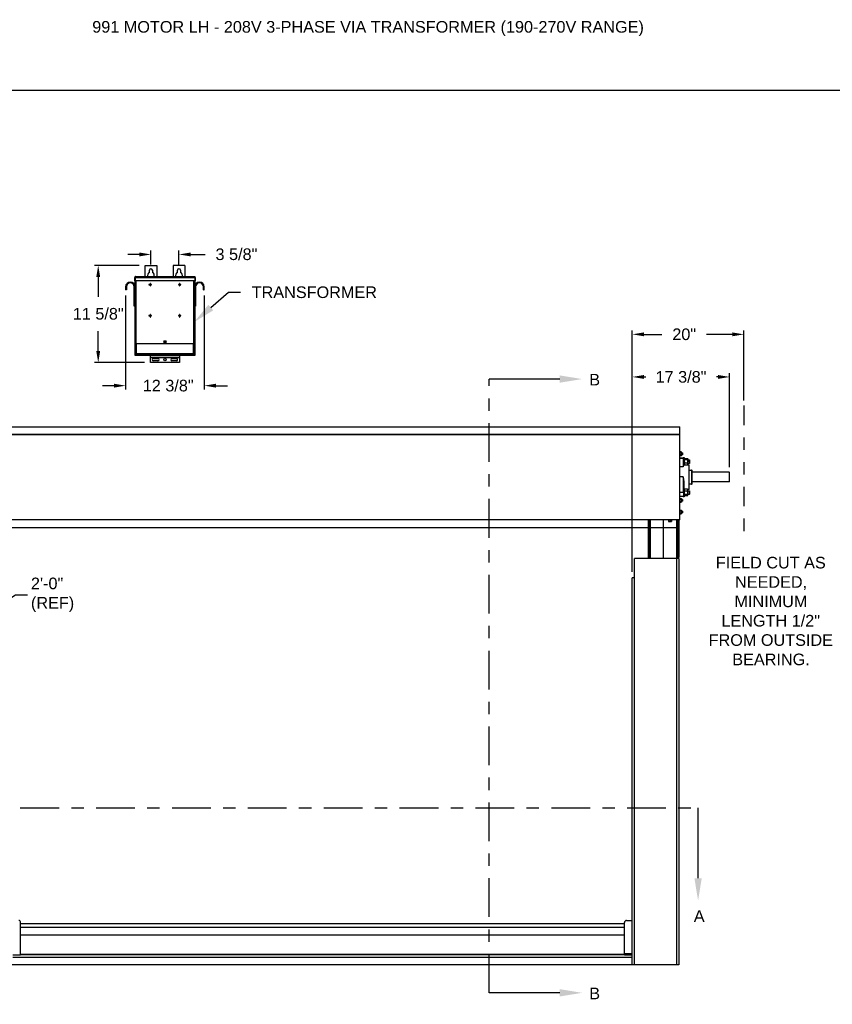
# Model space of a CAD drawing. Header units: inches. Extents: x 170 to 312, y 215 to 248.
# Tile 233 of 256: x 226.65 to 233.21, y 239.8 to 247.75. Entities that reach past the tile are written whole.
import ezdxf
from ezdxf import colors
from ezdxf.entities.mleader import LeaderData, LeaderLine
from ezdxf.math import Vec2, Vec3

# ---------------------------------------------------------------- set-up
doc = ezdxf.new("R2010")
doc.units = ezdxf.units.IN
doc.header["$LTSCALE"] = 0.25
doc.header["$MEASUREMENT"] = 0
doc.linetypes.add('CENTER', pattern=[2, 1.25, -0.25, 0.25, -0.25])
doc.linetypes.add('PHANTOM2', pattern=[1.25, 0.625, -0.125, 0.125, -0.125, 0.125, -0.125])
for name, color, linetype in [('208V 1-PHASE 60HZ VIA TRANSFORMER (190-207 RANGE)', 4, 'Continuous'), ('ANNOTATIONS', 1, 'Continuous'), ('HIDDEN', 6, 'PHANTOM2'), ('SECTION CUTS', 6, 'CENTER'), ('STANDARD MOTOR LH', 7, 'Continuous')]:
    doc.layers.add(name, color=color, linetype=linetype)
doc.styles.add('ARIAL', font='arial.ttf', dxfattribs={"height": 0.09375})
doc.styles.add('ROMANS', font='Romans', dxfattribs={"height": 0.09375})
doc.styles.get("Standard").update_dxf_attribs({"font": 'romans.shx'})
doc.dimstyles.get("Standard").update_dxf_attribs({"dimscale": 60, "dimtxt": 0.0833, "dimasz": 0.0833, "dimexe": 0.0833, "dimexo": 0.04, "dimgap": 0.09, "dimtad": 0, "dimtih": 1, "dimtoh": 1, "dimdec": 4, "dimzin": 1, "dimdsep": 46, "dimlunit": 4, "dimtxsty": 'Standard', "dimcen": 0.09, "dimclrt": 150, "dimadec": 4, "dimazin": 2, "dimtfac": 1, "dimtdec": 0, "dimtofl": 0, "dimtmove": 0, "dimatfit": 3, "dimfxl": 1, "dimtolj": 1, "dimtzin": 0, "dimlwd": -1, "dimlwe": -1, "dimarcsym": 1})
doc.dimstyles.new('STANDARD$0', dxfattribs={"dimtxt": 0.09375, "dimasz": 0.09375, "dimexe": 0.03125, "dimexo": 0.046875, "dimgap": 0.09, "dimtad": 0, "dimtih": 1, "dimtoh": 1, "dimdec": 4, "dimzin": 0, "dimdsep": 46, "dimtxsty": 'ARIAL', "dimcen": 0.09, "dimadec": 0, "dimazin": 0, "dimtfac": 1, "dimtdec": 4, "dimtofl": 0, "dimtmove": 0, "dimatfit": 1, "dimfxl": 1, "dimtolj": 1, "dimtzin": 0, "dimarcsym": 0})

# ---------------------------------------------------------------- blocks, each defined once
blk = doc.blocks.new('*D218')
at = {"layer": 'ANNOTATIONS', "color": 0, "lineweight": -2, "transparency": 16777216}
for p, q in [((231.5962, 243.2925), (231.5962, 244.8984)), ((232.3818, 244.1393), (232.3818, 244.8984)), ((231.69, 244.8671), (231.7044, 244.8671)), ((232.288, 244.8671), (232.2746, 244.8671))]:
    blk.add_line(p, q, dxfattribs=at)
at = {"layer": 'ANNOTATIONS', "color": 0, "transparency": 16777216}
for points in [[(231.69, 244.8828), (231.69, 244.8515), (231.5962, 244.8671)], [(232.288, 244.8828), (232.288, 244.8515), (232.3818, 244.8671)]]:
    blk.add_solid(points, dxfattribs=at)
at = {"layer": 'defpoints', "color": 0, "transparency": 16777216}
for p in [(231.5962, 244.8671), (232.3818, 244.0924), (231.5962, 243.2456)]:
    blk.add_point(p, dxfattribs=at)
at = {"layer": 'ANNOTATIONS', "color": 0, "transparency": 16777216, "insert": (231.9895, 244.8671), "char_height": 0.09375, "attachment_point": 5, "style": 'ARIAL'}
blk.add_mtext('\\A1;17 3/8"', dxfattribs=at)
blk = doc.blocks.new('*D219')
at = {"layer": 'ANNOTATIONS', "color": 0, "lineweight": -2, "transparency": 16777216}
for p, q in [((231.5962, 243.2925), (231.5962, 245.2425)), ((231.69, 245.2112), (231.834, 245.2112)), ((232.4028, 245.2112), (232.1962, 245.2112)), ((232.4965, 244.677), (232.4965, 245.2425))]:
    blk.add_line(p, q, dxfattribs=at)
at = {"layer": 'ANNOTATIONS', "color": 0, "transparency": 16777216}
for points in [[(231.69, 245.2269), (231.69, 245.1956), (231.5962, 245.2112)], [(232.4028, 245.2269), (232.4028, 245.1956), (232.4965, 245.2112)]]:
    blk.add_solid(points, dxfattribs=at)
at = {"layer": 'defpoints', "color": 0, "transparency": 16777216}
for p in [(231.5962, 245.2112), (232.4965, 244.6301), (231.5962, 243.2456)]:
    blk.add_point(p, dxfattribs=at)
at = {"layer": 'ANNOTATIONS', "color": 0, "transparency": 16777216, "insert": (232.0151, 245.2112), "char_height": 0.09375, "attachment_point": 5, "style": 'ARIAL'}
blk.add_mtext('\\A1;20"', dxfattribs=at)
blk = doc.blocks.new('*D205')
at = {"layer": 'ANNOTATIONS', "color": 0, "lineweight": -2, "transparency": 16777216}
for p, q in [((227.6159, 245.768), (227.253, 245.768)), ((227.2842, 245.6743), (227.2842, 245.5142)), ((227.2842, 245.0772), (227.2842, 245.2372)), ((227.6588, 244.9834), (227.253, 244.9834))]:
    blk.add_line(p, q, dxfattribs=at)
at = {"layer": 'ANNOTATIONS', "color": 0, "transparency": 16777216}
for points in [[(227.2686, 245.6743), (227.2999, 245.6743), (227.2842, 245.768)], [(227.2686, 245.0772), (227.2999, 245.0772), (227.2842, 244.9834)]]:
    blk.add_solid(points, dxfattribs=at)
at = {"layer": 'defpoints', "color": 0, "transparency": 16777216}
for p in [(227.6628, 245.768), (227.2842, 244.9834), (227.7057, 244.9834)]:
    blk.add_point(p, dxfattribs=at)
at = {"layer": 'ANNOTATIONS', "color": 0, "transparency": 16777216, "insert": (227.2842, 245.4242), "char_height": 0.09375, "attachment_point": 2, "style": 'ARIAL'}
blk.add_mtext('\\A1;11 5/8"', dxfattribs=at)
blk = doc.blocks.new('*D206')
at = {"layer": 'ANNOTATIONS', "color": 0, "lineweight": -2, "transparency": 16777216}
for p, q in [((227.6159, 245.8563), (227.5221, 245.8563)), ((227.7096, 245.7758), (227.7096, 245.8876)), ((227.9362, 245.7758), (227.9362, 245.8876)), ((228.0299, 245.8563), (228.1469, 245.8563))]:
    blk.add_line(p, q, dxfattribs=at)
at = {"layer": 'ANNOTATIONS', "color": 0, "transparency": 16777216}
for points in [[(227.6159, 245.8719), (227.6159, 245.8407), (227.7096, 245.8563)], [(228.0299, 245.8719), (228.0299, 245.8407), (227.9362, 245.8563)]]:
    blk.add_solid(points, dxfattribs=at)
at = {"layer": 'defpoints', "color": 0, "transparency": 16777216}
for p in [(227.9362, 245.8563), (227.7096, 245.729), (227.9362, 245.729)]:
    blk.add_point(p, dxfattribs=at)
at = {"layer": 'ANNOTATIONS', "color": 0, "transparency": 16777216, "insert": (228.4, 245.9048), "char_height": 0.09375, "attachment_point": 2, "style": 'ARIAL'}
blk.add_mtext('\\A1;3 5/8"', dxfattribs=at)
blk = doc.blocks.new('*D207')
at = {"layer": 'ANNOTATIONS', "color": 0, "lineweight": -2, "transparency": 16777216}
for p, q in [((227.5052, 245.524), (227.5052, 244.7654)), ((228.1406, 245.524), (228.1406, 244.7654)), ((227.4114, 244.7967), (227.3177, 244.7967)), ((228.2344, 244.7967), (228.3281, 244.7967))]:
    blk.add_line(p, q, dxfattribs=at)
at = {"layer": 'ANNOTATIONS', "color": 0, "transparency": 16777216}
for points in [[(227.4114, 244.8123), (227.4114, 244.781), (227.5052, 244.7967)], [(228.2344, 244.8123), (228.2344, 244.781), (228.1406, 244.7967)]]:
    blk.add_solid(points, dxfattribs=at)
at = {"layer": 'defpoints', "color": 0, "transparency": 16777216}
for p in [(227.5052, 245.5708), (228.1406, 245.5708), (228.1406, 244.7967)]:
    blk.add_point(p, dxfattribs=at)
at = {"layer": 'ANNOTATIONS', "color": 0, "transparency": 16777216, "insert": (227.8491, 244.7967), "char_height": 0.09375, "attachment_point": 5, "style": 'ARIAL'}
blk.add_mtext('\\A1;12 3/8"', dxfattribs=at)

msp = doc.modelspace()

# ---------------------------------------------------------------- linework, layer by layer
at = {"layer": '208V 1-PHASE 60HZ VIA TRANSFORMER (190-207 RANGE)'}
for p, q in [((227.66275, 245.76802), (227.7565, 245.76802)), ((227.66275, 245.67726), (227.66275, 245.76802)), ((227.7565, 245.76802), (227.7565, 245.67726)), ((227.98306, 245.76802), (227.88931, 245.76802)), ((227.88931, 245.76802), (227.88931, 245.67726)), ((227.98306, 245.76802), (227.98306, 245.67726)), ((227.57873, 245.67115), (227.58172, 245.67115)), ((227.57873, 245.64406), (227.57873, 245.67115)), ((227.58172, 245.67115), (227.58172, 245.64406)), ((227.58216, 245.67115), (228.06365, 245.67115)), ((227.58216, 245.67115), (227.58216, 245.64406)), ((227.58267, 245.67293), (227.58267, 245.67338)), ((227.58484, 245.67726), (228.06097, 245.67726)), ((227.69791, 245.7107), (227.69791, 245.72896)), ((227.72134, 245.72896), (227.72134, 245.7107)), ((227.92447, 245.7107), (227.92447, 245.72896)), ((227.94791, 245.72896), (227.94791, 245.7107)), ((228.06314, 245.67338), (228.06314, 245.67293)), ((228.06365, 245.67115), (228.06365, 245.64406)), ((228.06708, 245.67115), (228.06409, 245.67115)), ((228.06409, 245.67115), (228.06409, 245.64406)), ((228.06708, 245.67115), (228.06708, 245.64406)), ((227.51265, 245.59459), (227.50517, 245.59459)), ((227.50517, 245.59459), (227.50517, 245.57084)), ((227.51265, 245.59459), (227.51265, 245.57084)), ((227.5752, 245.43802), (227.5752, 245.59459)), ((227.5752, 245.59459), (227.58267, 245.59459)), ((227.58172, 245.64406), (227.57873, 245.64406)), ((228.06365, 245.64406), (227.58216, 245.64406)), ((227.58267, 245.04146), (227.58267, 245.64406)), ((227.58879, 245.64406), (227.58879, 245.13521)), ((227.70227, 245.61327), (227.69354, 245.61327)), ((227.69354, 245.61327), (227.69354, 245.61028)), ((227.69354, 245.61028), (227.70227, 245.61028)), ((227.70227, 245.622), (227.70227, 245.61327)), ((227.70526, 245.622), (227.70227, 245.622)), ((227.70227, 245.61028), (227.70227, 245.60155)), ((227.70227, 245.60155), (227.70526, 245.60155)), ((227.70526, 245.61327), (227.70526, 245.622)), ((227.71399, 245.61327), (227.70526, 245.61327)), ((227.70526, 245.60155), (227.70526, 245.61028)), ((227.70526, 245.61028), (227.71399, 245.61028)), ((227.71399, 245.61028), (227.71399, 245.61327)), ((227.94055, 245.61327), (227.93182, 245.61327)), ((227.93182, 245.61327), (227.93182, 245.61028)), ((227.93182, 245.61028), (227.94055, 245.61028)), ((227.94354, 245.622), (227.94055, 245.622)), ((227.94055, 245.622), (227.94055, 245.61327)), ((227.94055, 245.61028), (227.94055, 245.60155)), ((227.94055, 245.60155), (227.94354, 245.60155)), ((227.94354, 245.61327), (227.94354, 245.622)), ((227.95227, 245.61327), (227.94354, 245.61327)), ((227.94354, 245.61028), (227.95227, 245.61028)), ((227.94354, 245.60155), (227.94354, 245.61028)), ((227.95227, 245.61028), (227.95227, 245.61327)), ((228.05703, 245.13521), (228.05703, 245.64406)), ((228.06314, 245.64406), (228.06314, 245.04146)), ((228.07062, 245.59459), (228.06314, 245.59459)), ((228.06409, 245.64406), (228.06708, 245.64406)), ((228.07062, 245.59459), (228.07062, 245.43802)), ((228.13317, 245.59459), (228.14064, 245.59459)), ((228.13317, 245.57084), (228.13317, 245.59459)), ((228.14064, 245.57084), (228.14064, 245.59459)), ((227.51265, 245.57084), (227.50517, 245.57084)), ((228.13317, 245.57084), (228.14064, 245.57084)), ((227.58267, 245.43802), (227.5752, 245.43802)), ((228.06314, 245.43802), (228.07062, 245.43802)), ((227.70227, 245.36264), (227.69354, 245.36264)), ((227.69354, 245.36264), (227.69354, 245.35966)), ((227.69354, 245.35966), (227.70227, 245.35966)), ((227.70526, 245.37137), (227.70227, 245.37137)), ((227.70227, 245.37137), (227.70227, 245.36264)), ((227.70227, 245.35966), (227.70227, 245.35092)), ((227.70227, 245.35092), (227.70526, 245.35092)), ((227.70526, 245.36264), (227.70526, 245.37137)), ((227.71399, 245.36264), (227.70526, 245.36264)), ((227.70526, 245.35092), (227.70526, 245.35966)), ((227.70526, 245.35966), (227.71399, 245.35966)), ((227.71399, 245.35966), (227.71399, 245.36264)), ((227.94055, 245.36264), (227.93182, 245.36264)), ((227.93182, 245.36264), (227.93182, 245.35966)), ((227.93182, 245.35966), (227.94055, 245.35966)), ((227.94055, 245.37137), (227.94055, 245.36264)), ((227.94354, 245.37137), (227.94055, 245.37137)), ((227.94055, 245.35966), (227.94055, 245.35092)), ((227.94055, 245.35092), (227.94354, 245.35092)), ((227.94354, 245.36264), (227.94354, 245.37137)), ((227.95227, 245.36264), (227.94354, 245.36264)), ((227.94354, 245.35092), (227.94354, 245.35966)), ((227.94354, 245.35966), (227.95227, 245.35966)), ((227.95227, 245.35966), (227.95227, 245.36264)), ((228.06314, 245.13521), (227.58267, 245.13521)), ((227.58566, 245.13521), (227.58566, 245.04146)), ((227.58566, 245.12981), (227.58792, 245.12981)), ((227.58792, 245.13521), (227.58792, 245.05766)), ((227.59184, 245.13521), (227.59184, 245.05766)), ((227.82877, 245.1567), (227.81705, 245.1567)), ((227.81705, 245.14498), (227.82877, 245.14498)), ((228.05397, 245.05766), (228.05397, 245.13521)), ((228.05789, 245.05766), (228.05789, 245.13521)), ((228.05789, 245.12981), (228.06015, 245.12981)), ((228.06015, 245.04146), (228.06015, 245.13521)), ((227.58267, 245.05709), (227.58566, 245.05709)), ((228.06314, 245.04146), (227.58267, 245.04146)), ((227.58792, 245.05766), (228.05789, 245.05766)), ((227.58853, 245.05334), (227.58853, 245.05569)), ((227.58879, 245.04146), (227.58879, 245.05193)), ((227.58947, 245.05462), (227.58947, 245.05334)), ((227.59091, 245.05374), (227.59091, 245.05766)), ((227.59091, 245.05374), (228.05491, 245.05374)), ((227.59259, 245.05021), (227.59259, 245.04927)), ((227.59259, 245.05021), (228.05322, 245.05021)), ((227.59259, 245.04927), (228.05322, 245.04927)), ((227.61825, 245.05374), (227.61825, 245.05021)), ((227.67688, 245.05334), (227.61825, 245.05334)), ((227.65735, 245.0532), (227.65735, 245.05021)), ((227.65735, 245.0532), (227.76971, 245.0532)), ((227.67688, 245.05374), (227.67688, 245.0532)), ((227.70572, 244.98341), (227.70572, 245.04146)), ((227.71353, 245.05374), (227.71353, 245.05021)), ((227.75018, 245.0532), (227.75018, 245.05374)), ((227.89563, 245.05334), (227.75018, 245.05334)), ((227.76971, 245.05021), (227.76971, 245.0532)), ((227.8761, 245.0532), (227.8761, 245.05021)), ((227.8761, 245.0532), (227.98846, 245.0532)), ((227.89563, 245.05374), (227.89563, 245.0532)), ((227.93228, 245.05374), (227.93228, 245.05021)), ((227.94009, 245.04146), (227.94009, 244.98341)), ((227.96893, 245.0532), (227.96893, 245.05374)), ((228.02756, 245.05334), (227.96893, 245.05334)), ((227.98846, 245.05021), (227.98846, 245.0532)), ((228.02756, 245.05021), (228.02756, 245.05374)), ((228.03189, 245.05374), (228.03189, 245.05021)), ((228.03189, 245.04927), (228.03189, 245.04146)), ((228.05322, 245.05021), (228.05322, 245.04927)), ((228.05491, 245.05766), (228.05491, 245.05374)), ((228.05634, 245.05462), (228.05634, 245.05334)), ((228.05703, 245.05193), (228.05703, 245.04146)), ((228.05728, 245.05334), (228.05728, 245.05569)), ((228.06015, 245.05709), (228.06314, 245.05709)), ((227.94009, 245.02324), (227.70572, 245.02324)), ((227.94009, 245.02236), (227.70572, 245.02236)), ((227.94009, 244.98341), (227.70572, 244.98341)), ((227.72916, 245.01564), (227.76627, 245.01564)), ((227.76627, 244.99806), (227.72916, 244.99806)), ((227.87955, 245.01564), (227.91666, 245.01564)), ((227.91666, 244.99806), (227.87955, 244.99806))]:
    msp.add_line(p, q, dxfattribs=at)
for centre, radius in [((227.82291, 245.15084), 0.00586), ((227.82291, 245.00685), 0.00879)]:
    msp.add_circle(centre, radius, dxfattribs=at)
for centre, radius, start, end in [((227.70963, 245.68599), 0.02734, 115.376934, 198.621435), ((227.70963, 245.72896), 0.01172, 0, 180), ((227.70963, 245.68599), 0.02734, 341.378539, 64.623033), ((227.93619, 245.68599), 0.02734, 115.376934, 198.621435), ((227.93619, 245.72896), 0.01172, 0, 180), ((227.93619, 245.68599), 0.02734, 341.378539, 64.623033), ((227.54392, 245.59459), 0.03875, 0, 180), ((227.54392, 245.59459), 0.03128, 0, 180), ((228.10189, 245.59459), 0.03875, 0, 180), ((228.10189, 245.59459), 0.03127, 0, 180), ((227.81705, 245.15084), 0.00586, 90, 270), ((227.82877, 245.15084), 0.00586, 270, 90), ((227.59259, 245.05334), 0.00406, 180, 270), ((227.59259, 245.05334), 0.00313, 180, 270), ((228.05322, 245.05334), 0.00313, 270, 0), ((228.05322, 245.05334), 0.00406, 270, 0), ((227.72916, 245.00685), 0.00879, 90, 270), ((227.76627, 245.00685), 0.00879, 270, 90), ((227.87955, 245.00685), 0.00879, 90, 270), ((227.91666, 245.00685), 0.00879, 270, 90)]:
    msp.add_arc(centre, radius, start, end, dxfattribs=at)
for points, knots in [([(227.58484, 245.67726), (227.58404, 245.67726), (227.58324, 245.6771), (227.58177, 245.67649), (227.58109, 245.67604), (227.57996, 245.67491), (227.5795, 245.67423), (227.57889, 245.67275), (227.57873, 245.67195), (227.57873, 245.67115)], [0, 0, 0, 0, 0.25, 0.25, 0.5, 0.5, 0.75, 0.75, 1, 1, 1, 1]), ([(227.58283, 245.67349), (227.58277, 245.67345), (227.58235, 245.67319), (227.58187, 245.67236), (227.58177, 245.67155), (227.58172, 245.67115)], [0, 0, 0, 0, 0.0891638, 0.5445851, 1, 1, 1, 1]), ([(227.58216, 245.67115), (227.58239, 245.67195), (227.58261, 245.67275), (227.58306, 245.67423), (227.58328, 245.67491), (227.58373, 245.67604), (227.58395, 245.67649), (227.5844, 245.6771), (227.58462, 245.67726), (227.58484, 245.67726)], [0, 0, 0, 0, 0.25, 0.25, 0.5, 0.5, 0.75, 0.75, 1, 1, 1, 1]), ([(228.06097, 245.67726), (228.06119, 245.67726), (228.06142, 245.6771), (228.06186, 245.67649), (228.06209, 245.67604), (228.06253, 245.67491), (228.06276, 245.67423), (228.06321, 245.67275), (228.06343, 245.67195), (228.06365, 245.67115)], [0, 0, 0, 0, 0.25, 0.25, 0.5, 0.5, 0.75, 0.75, 1, 1, 1, 1]), ([(228.06708, 245.67115), (228.06708, 245.67195), (228.06692, 245.67275), (228.06631, 245.67423), (228.06586, 245.67491), (228.06473, 245.67604), (228.06405, 245.67649), (228.06257, 245.6771), (228.06177, 245.67726), (228.06097, 245.67726)], [0, 0, 0, 0, 0.25, 0.25, 0.5, 0.5, 0.75, 0.75, 1, 1, 1, 1]), ([(228.06409, 245.67115), (228.06404, 245.67155), (228.06394, 245.67236), (228.06346, 245.67319), (228.06305, 245.67345), (228.06298, 245.67349)], [0, 0, 0, 0, 0.4554149, 0.9108362, 1, 1, 1, 1]), ([(227.59184, 245.05766), (227.59133, 245.0577), (227.59082, 245.05773), (227.58987, 245.05781), (227.58943, 245.05785), (227.58871, 245.05792), (227.58841, 245.05796), (227.58802, 245.05803), (227.58792, 245.05807), (227.58792, 245.0581)], [0, 0, 0, 0, 0.25, 0.25, 0.5, 0.5, 0.75, 0.75, 1, 1, 1, 1]), ([(227.58792, 245.05766), (227.58798, 245.05715), (227.5881, 245.05611), (227.58901, 245.05484), (227.59002, 245.05406), (227.59072, 245.05395), (227.59091, 245.05392)], [0, 0, 0, 0, 0.2962227, 0.5924445, 0.8886662, 1, 1, 1, 1]), ([(228.05789, 245.0581), (228.05789, 245.05807), (228.05779, 245.05803), (228.0574, 245.05796), (228.05711, 245.05792), (228.05638, 245.05785), (228.05595, 245.05781), (228.055, 245.05773), (228.05448, 245.0577), (228.05397, 245.05766)], [0, 0, 0, 0, 0.25, 0.25, 0.5, 0.5, 0.75, 0.75, 1, 1, 1, 1]), ([(228.05491, 245.05392), (228.0551, 245.05395), (228.0558, 245.05406), (228.0568, 245.05484), (228.05772, 245.05611), (228.05784, 245.05715), (228.05789, 245.05766)], [0, 0, 0, 0, 0.1113338, 0.4075555, 0.7037773, 1, 1, 1, 1])]:
    msp.add_open_spline(points, degree=3, knots=knots, dxfattribs=at)
at = {"layer": 'defpoints'}
msp.add_lwpolyline([(238.38533, 234.44685), (218.91545, 234.44685), (218.91545, 247.18196), (238.38533, 247.18196)], close=True, dxfattribs=at)
at = {"layer": 'HIDDEN'}
msp.add_line((232.49654, 244.63538), (232.49654, 243.60468), dxfattribs=at)
at = {"layer": 'SECTION CUTS'}
for p, q in [((230.44056, 239.89424), (230.44056, 244.8501)), ((226.04257, 241.38909), (232.12714, 241.38909))]:
    msp.add_line(p, q, dxfattribs=at)
at = {"layer": 'STANDARD MOTOR LH'}
for p, q in [((226.21305, 244.46439), (231.97868, 244.46439)), ((231.97868, 244.46279), (226.21305, 244.46279)), ((231.97868, 244.40337), (226.21305, 244.40337)), ((226.21305, 244.40189), (231.97868, 244.40189)), ((231.97868, 243.71292), (231.97868, 244.46439)), ((231.97868, 244.25931), (231.98024, 244.26143)), ((231.99124, 244.26143), (231.98024, 244.26143)), ((231.99124, 244.25353), (231.98024, 244.25353)), ((231.99124, 244.23775), (231.98024, 244.23775)), ((231.99124, 244.26143), (231.9928, 244.25931)), ((231.9928, 244.25931), (231.9928, 244.23197)), ((231.9928, 244.25345), (232.0001, 244.25345)), ((232.0001, 244.23783), (231.9928, 244.23783)), ((232.0001, 244.25345), (232.00196, 244.25159)), ((232.0001, 244.25345), (232.0001, 244.23783)), ((232.00196, 244.23969), (232.0001, 244.23783)), ((232.00196, 244.25159), (232.00196, 244.23969)), ((231.98024, 244.22985), (231.97868, 244.23197)), ((231.97868, 244.21439), (232.00618, 244.21439)), ((232.00618, 244.2095), (231.97868, 244.2095)), ((231.99124, 244.22985), (231.98024, 244.22985)), ((231.9928, 244.23197), (231.99124, 244.22985)), ((232.00618, 244.21439), (232.00618, 244.14143)), ((232.00993, 244.21633), (232.01586, 244.21633)), ((232.00993, 244.15894), (232.00993, 244.21633)), ((232.01368, 244.15689), (232.05118, 244.15689)), ((232.01368, 244.15526), (232.01368, 244.15689)), ((232.01586, 244.21633), (232.01586, 244.15689)), ((232.01586, 244.20658), (232.01685, 244.20772)), ((232.01685, 244.15857), (232.01586, 244.1597)), ((232.01899, 244.20956), (232.04074, 244.20956)), ((232.01899, 244.20142), (232.04074, 244.20142)), ((232.01899, 244.175), (232.04074, 244.175)), ((232.04288, 244.20772), (232.04386, 244.20658)), ((232.04386, 244.1597), (232.04288, 244.15857)), ((232.04386, 244.1597), (232.04386, 244.20549)), ((232.04386, 244.19877), (232.05494, 244.19877)), ((232.05494, 244.16752), (232.04386, 244.16752)), ((232.05118, 244.15689), (232.05118, 243.95939)), ((232.05494, 244.19877), (232.0568, 244.19691)), ((232.05494, 244.19877), (232.05494, 244.16752)), ((232.0568, 244.16938), (232.05494, 244.16752)), ((232.0568, 244.19691), (232.0568, 244.16938)), ((232.00618, 244.14143), (231.97868, 244.14143)), ((232.05493, 243.96314), (232.05493, 244.15314)), ((232.05493, 244.11576), (232.0743, 244.11576)), ((232.0743, 244.11576), (232.0743, 244.00052)), ((232.07805, 244.00427), (232.07805, 244.11201)), ((232.37788, 244.0972), (232.0788, 244.0972)), ((232.37788, 244.0972), (232.37788, 244.01908)), ((232.38179, 244.09242), (232.37788, 244.0972)), ((232.38179, 244.02298), (232.38179, 244.09242)), ((232.00618, 244.06058), (231.97868, 244.06058)), ((232.00618, 244.06058), (232.00618, 243.93391)), ((232.00993, 244.02201), (232.00993, 243.89995)), ((232.01368, 243.96633), (232.01368, 244.02333)), ((232.0743, 244.00052), (232.05493, 244.00052)), ((232.37788, 244.01908), (232.07957, 244.01908)), ((232.38179, 244.02298), (232.37788, 244.01908)), ((232.00618, 243.93391), (231.97868, 243.93391)), ((232.00993, 243.96633), (232.01586, 243.96633)), ((232.01586, 243.96633), (232.01586, 243.89995)), ((232.01829, 243.95939), (232.01586, 243.95939)), ((232.01899, 243.96018), (232.01858, 243.95963)), ((232.04074, 243.96018), (232.01899, 243.96018)), ((232.04074, 243.94574), (232.01899, 243.94574)), ((232.04074, 243.9187), (232.01899, 243.9187)), ((232.05118, 243.95939), (232.04144, 243.95939)), ((232.04386, 243.9097), (232.04386, 243.95658)), ((232.04386, 243.94877), (232.05494, 243.94877)), ((232.05494, 243.91752), (232.04386, 243.91752)), ((232.05494, 243.94877), (232.0568, 243.94691)), ((232.05494, 243.94877), (232.05494, 243.91752)), ((232.0568, 243.91938), (232.05494, 243.91752)), ((232.0568, 243.94691), (232.0568, 243.91938)), ((232.00618, 243.90189), (231.97868, 243.90189)), ((231.97868, 243.88431), (231.98024, 243.88643)), ((231.98024, 243.85485), (231.97868, 243.85697)), ((231.98024, 243.88643), (231.99124, 243.88643)), ((231.98024, 243.87853), (231.99124, 243.87853)), ((231.98024, 243.86275), (231.99124, 243.86275)), ((231.98024, 243.85485), (231.99124, 243.85485)), ((231.99124, 243.88643), (231.9928, 243.88431)), ((231.9928, 243.85697), (231.99124, 243.85485)), ((231.9928, 243.88431), (231.9928, 243.85697)), ((231.9928, 243.87845), (232.0001, 243.87845)), ((232.0001, 243.86283), (231.9928, 243.86283)), ((232.0001, 243.87845), (232.00196, 243.87659)), ((232.0001, 243.87845), (232.0001, 243.86283)), ((232.00196, 243.86469), (232.0001, 243.86283)), ((232.00196, 243.87659), (232.00196, 243.86469)), ((232.01586, 243.89995), (232.00993, 243.89995)), ((232.01853, 243.90661), (232.01849, 243.90666)), ((232.04074, 243.9061), (232.01899, 243.9061)), ((232.04124, 243.90666), (232.0412, 243.90661)), ((231.97868, 243.79056), (231.98024, 243.79268)), ((231.98024, 243.7611), (231.97868, 243.76322)), ((231.98024, 243.79268), (231.99124, 243.79268)), ((231.98024, 243.78478), (231.99124, 243.78478)), ((231.98024, 243.769), (231.99124, 243.769)), ((231.98024, 243.7611), (231.99124, 243.7611)), ((231.99124, 243.79268), (231.9928, 243.79056)), ((231.9928, 243.76322), (231.99124, 243.7611)), ((231.9928, 243.79056), (231.9928, 243.76322)), ((231.9928, 243.7847), (232.0001, 243.7847)), ((232.0001, 243.76908), (231.9928, 243.76908)), ((232.0001, 243.7847), (232.00196, 243.78284)), ((232.0001, 243.7847), (232.0001, 243.76908)), ((232.00196, 243.77094), (232.0001, 243.76908)), ((232.00196, 243.78284), (232.00196, 243.77094)), ((231.97868, 243.71439), (226.21305, 243.71439)), ((231.72794, 243.40189), (231.72794, 243.71292)), ((231.72802, 243.71292), (231.72802, 243.40189)), ((231.72918, 243.40189), (231.72918, 243.71292)), ((231.72926, 243.71292), (231.72926, 243.40189)), ((231.73042, 243.40189), (231.73042, 243.71292)), ((231.73049, 243.71292), (231.73049, 243.40189)), ((231.73164, 243.40189), (231.73164, 243.71292)), ((231.73171, 243.71292), (231.73171, 243.40189)), ((231.73286, 243.40189), (231.73286, 243.71292)), ((231.73294, 243.71292), (231.73294, 243.40189)), ((231.73407, 243.71292), (231.73407, 243.40189)), ((231.73451, 243.40189), (231.73451, 243.71292)), ((231.73489, 243.40189), (231.73489, 243.71292)), ((231.73497, 243.71292), (231.73497, 243.40189)), ((231.73611, 243.40189), (231.73611, 243.71292)), ((231.73618, 243.71292), (231.73618, 243.40189)), ((231.73733, 243.40189), (231.73733, 243.71292)), ((231.73741, 243.71292), (231.73741, 243.40189)), ((231.73857, 243.40189), (231.73857, 243.71292)), ((231.73864, 243.71292), (231.73864, 243.40189)), ((231.73981, 243.40189), (231.73981, 243.71292)), ((231.73989, 243.71292), (231.73989, 243.40189)), ((231.84549, 243.71292), (231.84549, 243.40189)), ((231.88557, 243.71252), (231.88557, 243.71292)), ((231.88557, 243.71252), (231.91557, 243.71252)), ((231.8891, 243.71252), (231.8891, 243.70064)), ((231.8891, 243.70064), (231.91204, 243.70064)), ((231.90057, 243.71252), (231.90057, 243.70064)), ((231.91204, 243.71252), (231.91204, 243.70064)), ((231.91557, 243.71292), (231.91557, 243.71252)), ((231.95561, 243.40189), (231.95561, 243.71292)), ((231.96305, 243.40189), (231.96305, 243.71292)), ((231.97055, 243.71292), (231.97055, 243.4097)), ((226.22793, 243.65042), (231.97055, 243.65042)), ((231.97049, 243.40189), (231.61336, 243.40189)), ((231.61336, 240.11939), (231.61336, 243.40189)), ((231.95261, 243.40189), (231.95261, 240.11939)), ((231.97055, 243.4097), (231.96305, 243.4097)), ((231.97049, 243.40189), (231.97049, 240.11939)), ((231.61336, 243.24564), (231.59549, 243.24564)), ((231.59549, 240.11939), (231.59549, 243.24564)), ((226.65799, 240.19973), (226.65799, 240.46255)), ((226.65799, 240.45455), (231.53299, 240.45455)), ((226.65799, 240.42473), (231.53299, 240.42473)), ((231.53299, 240.19973), (231.53299, 240.46255)), ((231.54861, 240.47817), (231.59549, 240.47817)), ((231.53299, 240.35981), (226.65799, 240.35981)), ((226.59549, 240.20061), (226.65799, 240.20061)), ((231.59549, 240.17959), (226.59549, 240.17959)), ((231.53299, 240.20286), (226.65799, 240.20286)), ((231.53299, 240.19973), (226.65799, 240.19973)), ((231.53299, 240.21161), (231.59549, 240.21161)), ((231.53299, 240.20411), (231.59549, 240.20411)), ((231.53299, 240.20061), (231.59549, 240.20061)), ((231.97049, 240.11939), (226.22049, 240.11939))]:
    msp.add_line(p, q, dxfattribs=at)
at = {"layer": 'STANDARD MOTOR LH', "flags": 128}
msp.add_lwpolyline([(232.00993, 244.02201), (232.01, 244.02227), (232.01021, 244.02252), (232.01056, 244.02274), (232.01103, 244.02294), (232.01159, 244.02311), (232.01224, 244.02323), (232.01295, 244.02331), (232.01368, 244.02333)], dxfattribs=at)
at = {"layer": 'STANDARD MOTOR LH'}
for centre, radius, start, end in [((232.00618, 244.21064), 0.00375, 0, 90), ((232.00645, 244.20601), 0.00349, 5.267444, 94.440988), ((232.01368, 244.16064), 0.00375, 180, 270), ((232.01365, 244.15898), 0.00372, 180.482212, 270.474228), ((232.05118, 244.15314), 0.00375, 0, 90), ((232.0743, 244.11201), 0.00375, 0, 90), ((232.0743, 244.00427), 0.00375, 270, 0), ((232.00711, 243.89585), 0.03807, 85.762955, 91.410059), ((232.05118, 243.96314), 0.00375, 270, 0), ((232.00618, 243.90564), 0.00375, 270, 0), ((226.64236, 240.46255), 0.01562, 0, 90), ((231.54861, 240.46255), 0.01562, 90, 180)]:
    msp.add_arc(centre, radius, start, end, dxfattribs=at)
for points, knots in [([(231.97868, 244.25748), (231.97892, 244.25866), (231.9792, 244.26), (231.98012, 244.26127), (231.98024, 244.26143)], [0, 0, 0, 0, 0.8722285, 1, 1, 1, 1]), ([(231.98024, 244.25353), (231.9795, 244.25475), (231.9787, 244.25605), (231.97868, 244.25739), (231.97868, 244.25748)], [0, 0, 0, 0, 0.9320645, 1, 1, 1, 1]), ([(231.98024, 244.25353), (231.98, 244.25287), (231.9791, 244.25033), (231.97886, 244.24763), (231.97868, 244.24564)], [0, 0, 0, 0, 0.26209151, 1, 1, 1, 1]), ([(231.97868, 244.24564), (231.97869, 244.24513), (231.97875, 244.24244), (231.97957, 244.23985), (231.98024, 244.23775)], [0, 0, 0, 0, 0.1896638, 1, 1, 1, 1]), ([(231.97868, 244.2338), (231.97892, 244.23498), (231.9792, 244.23632), (231.98012, 244.23759), (231.98024, 244.23775)], [0, 0, 0, 0, 0.8722285, 1, 1, 1, 1]), ([(231.9928, 244.25748), (231.99256, 244.25866), (231.99228, 244.26), (231.99136, 244.26127), (231.99124, 244.26143)], [0, 0, 0, 0, 0.8722285, 1, 1, 1, 1]), ([(231.99124, 244.25353), (231.99198, 244.25475), (231.99278, 244.25605), (231.9928, 244.25739), (231.9928, 244.25748)], [0, 0, 0, 0, 0.9320645, 1, 1, 1, 1]), ([(231.99124, 244.25353), (231.99148, 244.25287), (231.99238, 244.25033), (231.99262, 244.24763), (231.9928, 244.24564)], [0, 0, 0, 0, 0.26209151, 1, 1, 1, 1]), ([(231.9928, 244.24564), (231.99279, 244.24513), (231.99273, 244.24244), (231.99191, 244.23985), (231.99124, 244.23775)], [0, 0, 0, 0, 0.1896638, 1, 1, 1, 1]), ([(231.9928, 244.2338), (231.99256, 244.23498), (231.99228, 244.23632), (231.99136, 244.23759), (231.99124, 244.23775)], [0, 0, 0, 0, 0.8722285, 1, 1, 1, 1]), ([(231.98024, 244.22985), (231.9795, 244.23107), (231.9787, 244.23237), (231.97868, 244.23371), (231.97868, 244.2338)], [0, 0, 0, 0, 0.93206447, 1, 1, 1, 1]), ([(231.99124, 244.22985), (231.99198, 244.23107), (231.99278, 244.23237), (231.9928, 244.23371), (231.9928, 244.2338)], [0, 0, 0, 0, 0.93206447, 1, 1, 1, 1]), ([(232.00993, 244.15894), (232.00987, 244.15801), (232.00969, 244.15515), (232.00827, 244.14949), (232.00689, 244.14426), (232.00618, 244.14145), (232.00618, 244.14143)], [0, 0, 0, 0, 0.1928027, 0.5934874, 0.997416, 1, 1, 1, 1]), ([(232.00618, 244.14143), (232.00619, 244.14145), (232.00726, 244.1435), (232.00941, 244.14724), (232.01182, 244.1511), (232.01335, 244.15373), (232.01357, 244.15474), (232.01368, 244.15526)], [0, 0, 0, 0, 0.0025387, 0.3060386, 0.6137565, 0.8056097, 1, 1, 1, 1]), ([(232.01899, 244.20956), (232.01853, 244.20922), (232.01743, 244.2084), (232.01616, 244.20704), (232.01596, 244.20601), (232.01586, 244.20549)], [0, 0, 0, 0, 0.2654599, 0.6280765, 1, 1, 1, 1]), ([(232.01586, 244.20549), (232.01587, 244.2054), (232.01589, 244.20479), (232.0164, 244.20365), (232.01765, 244.20239), (232.01866, 244.20166), (232.01899, 244.20142)], [0, 0, 0, 0, 0.06653229, 0.43528257, 0.81455084, 1, 1, 1, 1]), ([(232.01899, 244.20142), (232.01817, 244.19937), (232.0165, 244.19518), (232.01587, 244.19062), (232.01586, 244.18827), (232.01586, 244.18821)], [0, 0, 0, 0, 0.4843404, 0.9863256, 1, 1, 1, 1]), ([(232.01586, 244.18821), (232.01598, 244.18636), (232.01623, 244.1826), (232.01763, 244.17822), (232.01868, 244.17573), (232.01899, 244.175)], [0, 0, 0, 0, 0.4062922, 0.8272698, 1, 1, 1, 1]), ([(232.01899, 244.175), (232.01817, 244.17358), (232.0165, 244.17068), (232.01587, 244.16752), (232.01586, 244.1659), (232.01586, 244.16586)], [0, 0, 0, 0, 0.4843404, 0.9863256, 1, 1, 1, 1]), ([(232.01586, 244.16586), (232.01598, 244.16458), (232.01623, 244.16197), (232.01763, 244.15895), (232.01868, 244.15722), (232.01899, 244.15672)], [0, 0, 0, 0, 0.4062922, 0.8272698, 1, 1, 1, 1]), ([(232.01689, 244.1586), (232.01723, 244.15821), (232.0178, 244.15757), (232.01865, 244.15696), (232.01899, 244.15672)], [0, 0, 0, 0, 0.6067367, 1, 1, 1, 1]), ([(232.04074, 244.20956), (232.0412, 244.20922), (232.0423, 244.2084), (232.04357, 244.20704), (232.04377, 244.20601), (232.04386, 244.20549)], [0, 0, 0, 0, 0.2654599, 0.6280765, 1, 1, 1, 1]), ([(232.04386, 244.20549), (232.04386, 244.2054), (232.04384, 244.20479), (232.04333, 244.20365), (232.04208, 244.20239), (232.04107, 244.20166), (232.04074, 244.20142)], [0, 0, 0, 0, 0.0665323, 0.4352826, 0.8145508, 1, 1, 1, 1]), ([(232.04074, 244.20142), (232.04156, 244.19937), (232.04323, 244.19518), (232.04386, 244.19062), (232.04386, 244.18827), (232.04386, 244.18821)], [0, 0, 0, 0, 0.4843404, 0.9863256, 1, 1, 1, 1]), ([(232.04386, 244.18821), (232.04382, 244.18698), (232.04374, 244.18513), (232.04331, 244.18271), (232.04272, 244.18024), (232.04199, 244.17804), (232.04121, 244.17609), (232.0409, 244.17536), (232.04074, 244.175)], [0, 0, 0, 0, 0.2698848, 0.4064301, 0.5397692, 0.8273881, 0.9136675, 1, 1, 1, 1]), ([(232.04074, 244.175), (232.04156, 244.17358), (232.04323, 244.17068), (232.04386, 244.16752), (232.04386, 244.1659), (232.04386, 244.16586)], [0, 0, 0, 0, 0.4843404, 0.9863256, 1, 1, 1, 1]), ([(232.04386, 244.16586), (232.04375, 244.16458), (232.0435, 244.16197), (232.0421, 244.15895), (232.04105, 244.15722), (232.04074, 244.15672)], [0, 0, 0, 0, 0.40629217, 0.82726977, 1, 1, 1, 1]), ([(232.04284, 244.1586), (232.04249, 244.15821), (232.04193, 244.15757), (232.04108, 244.15696), (232.04074, 244.15672)], [0, 0, 0, 0, 0.6067367, 1, 1, 1, 1]), ([(232.00618, 244.06058), (232.00618, 244.06054), (232.00688, 244.05536), (232.00826, 244.04497), (232.00969, 244.03212), (232.00987, 244.02448), (232.00993, 244.02201)], [0, 0, 0, 0, 0.002584, 0.4035277, 0.8071971, 1, 1, 1, 1]), ([(232.01368, 244.02333), (232.01357, 244.02567), (232.01336, 244.03039), (232.01184, 244.03896), (232.00943, 244.04901), (232.00727, 244.05668), (232.00619, 244.06055), (232.00618, 244.06058)], [0, 0, 0, 0, 0.1915669, 0.3862441, 0.689533, 0.9974613, 1, 1, 1, 1]), ([(232.01586, 243.95296), (232.01591, 243.95363), (232.01599, 243.95465), (232.01642, 243.95597), (232.01701, 243.95732), (232.01774, 243.95852), (232.01852, 243.95959), (232.01883, 243.95999), (232.01899, 243.96018)], [0, 0, 0, 0, 0.26988481, 0.40643008, 0.53976917, 0.82738812, 0.91366753, 1, 1, 1, 1]), ([(232.01899, 243.94574), (232.01817, 243.94686), (232.0165, 243.94915), (232.01587, 243.95165), (232.01586, 243.95293), (232.01586, 243.95296)], [0, 0, 0, 0, 0.4843404, 0.9863256, 1, 1, 1, 1]), ([(232.01586, 243.93222), (232.01587, 243.93253), (232.01589, 243.93456), (232.0164, 243.93834), (232.01765, 243.94252), (232.01866, 243.94494), (232.01899, 243.94574)], [0, 0, 0, 0, 0.0665323, 0.4352826, 0.8145508, 1, 1, 1, 1]), ([(232.01899, 243.9187), (232.01853, 243.91984), (232.01743, 243.92255), (232.01616, 243.92707), (232.01596, 243.93049), (232.01586, 243.93222)], [0, 0, 0, 0, 0.2654599, 0.6280765, 1, 1, 1, 1]), ([(232.01586, 243.9124), (232.01598, 243.91328), (232.01623, 243.91508), (232.01763, 243.91716), (232.01868, 243.91835), (232.01899, 243.9187)], [0, 0, 0, 0, 0.4062922, 0.8272698, 1, 1, 1, 1]), ([(232.04386, 243.95296), (232.04375, 243.95397), (232.0435, 243.95603), (232.0421, 243.95842), (232.04105, 243.95979), (232.04074, 243.96018)], [0, 0, 0, 0, 0.4062922, 0.8272698, 1, 1, 1, 1]), ([(232.04074, 243.94574), (232.04156, 243.94686), (232.04323, 243.94915), (232.04386, 243.95165), (232.04386, 243.95293), (232.04386, 243.95296)], [0, 0, 0, 0, 0.4843404, 0.9863256, 1, 1, 1, 1]), ([(232.04386, 243.93222), (232.04386, 243.93253), (232.04384, 243.93456), (232.04333, 243.93834), (232.04208, 243.94252), (232.04107, 243.94494), (232.04074, 243.94574)], [0, 0, 0, 0, 0.06653229, 0.43528257, 0.81455084, 1, 1, 1, 1]), ([(232.04074, 243.9187), (232.0412, 243.91984), (232.0423, 243.92255), (232.04357, 243.92707), (232.04377, 243.93049), (232.04386, 243.93222)], [0, 0, 0, 0, 0.2654599, 0.6280765, 1, 1, 1, 1]), ([(232.04386, 243.9124), (232.04375, 243.91328), (232.0435, 243.91508), (232.0421, 243.91716), (232.04105, 243.91835), (232.04074, 243.9187)], [0, 0, 0, 0, 0.4062922, 0.8272698, 1, 1, 1, 1]), ([(231.98024, 243.88643), (231.9795, 243.88522), (231.9787, 243.88392), (231.97868, 243.88257), (231.97868, 243.88248)], [0, 0, 0, 0, 0.93206447, 1, 1, 1, 1]), ([(231.97868, 243.88248), (231.97892, 243.88131), (231.9792, 243.87996), (231.98012, 243.8787), (231.98024, 243.87853)], [0, 0, 0, 0, 0.8722285, 1, 1, 1, 1]), ([(231.97868, 243.87064), (231.97869, 243.87115), (231.97875, 243.87385), (231.97957, 243.87644), (231.98024, 243.87853)], [0, 0, 0, 0, 0.1896638, 1, 1, 1, 1]), ([(231.98024, 243.86275), (231.98, 243.86341), (231.9791, 243.86595), (231.97886, 243.86865), (231.97868, 243.87064)], [0, 0, 0, 0, 0.26209151, 1, 1, 1, 1]), ([(231.98024, 243.86275), (231.9795, 243.86154), (231.9787, 243.86024), (231.97868, 243.85889), (231.97868, 243.8588)], [0, 0, 0, 0, 0.9320645, 1, 1, 1, 1]), ([(231.97868, 243.8588), (231.97892, 243.85763), (231.9792, 243.85628), (231.98012, 243.85502), (231.98024, 243.85485)], [0, 0, 0, 0, 0.87222847, 1, 1, 1, 1]), ([(231.99124, 243.88643), (231.99198, 243.88522), (231.99278, 243.88392), (231.9928, 243.88257), (231.9928, 243.88248)], [0, 0, 0, 0, 0.9320645, 1, 1, 1, 1]), ([(231.9928, 243.88248), (231.99256, 243.88131), (231.99228, 243.87996), (231.99136, 243.8787), (231.99124, 243.87853)], [0, 0, 0, 0, 0.8722285, 1, 1, 1, 1]), ([(231.9928, 243.87064), (231.99279, 243.87115), (231.99273, 243.87385), (231.99191, 243.87644), (231.99124, 243.87853)], [0, 0, 0, 0, 0.1896638, 1, 1, 1, 1]), ([(231.99124, 243.86275), (231.99148, 243.86341), (231.99238, 243.86595), (231.99262, 243.86865), (231.9928, 243.87064)], [0, 0, 0, 0, 0.2620915, 1, 1, 1, 1]), ([(231.99124, 243.86275), (231.99198, 243.86154), (231.99278, 243.86024), (231.9928, 243.85889), (231.9928, 243.8588)], [0, 0, 0, 0, 0.9320645, 1, 1, 1, 1]), ([(231.9928, 243.8588), (231.99256, 243.85763), (231.99228, 243.85628), (231.99136, 243.85502), (231.99124, 243.85485)], [0, 0, 0, 0, 0.87222847, 1, 1, 1, 1]), ([(232.01899, 243.9061), (232.01817, 243.90708), (232.0165, 243.90907), (232.01587, 243.91125), (232.01586, 243.91237), (232.01586, 243.9124)], [0, 0, 0, 0, 0.4843404, 0.9863256, 1, 1, 1, 1]), ([(232.04115, 243.90666), (232.04181, 243.90745), (232.04332, 243.90927), (232.04386, 243.91125), (232.04386, 243.91237), (232.04386, 243.9124)], [0, 0, 0, 0, 0.4328987, 0.9849615, 1, 1, 1, 1]), ([(231.98024, 243.79268), (231.9795, 243.79147), (231.9787, 243.79017), (231.97868, 243.78882), (231.97868, 243.78873)], [0, 0, 0, 0, 0.93206447, 1, 1, 1, 1]), ([(231.97868, 243.78873), (231.97892, 243.78756), (231.9792, 243.78621), (231.98012, 243.78495), (231.98024, 243.78478)], [0, 0, 0, 0, 0.8722285, 1, 1, 1, 1]), ([(231.97868, 243.77689), (231.97869, 243.7774), (231.97875, 243.7801), (231.97957, 243.78269), (231.98024, 243.78478)], [0, 0, 0, 0, 0.1896638, 1, 1, 1, 1]), ([(231.98024, 243.769), (231.98, 243.76966), (231.9791, 243.7722), (231.97886, 243.7749), (231.97868, 243.77689)], [0, 0, 0, 0, 0.26209151, 1, 1, 1, 1]), ([(231.98024, 243.769), (231.9795, 243.76779), (231.9787, 243.76649), (231.97868, 243.76514), (231.97868, 243.76505)], [0, 0, 0, 0, 0.9320645, 1, 1, 1, 1]), ([(231.97868, 243.76505), (231.97892, 243.76388), (231.9792, 243.76253), (231.98012, 243.76127), (231.98024, 243.7611)], [0, 0, 0, 0, 0.87222847, 1, 1, 1, 1]), ([(231.99124, 243.79268), (231.99198, 243.79147), (231.99278, 243.79017), (231.9928, 243.78882), (231.9928, 243.78873)], [0, 0, 0, 0, 0.9320645, 1, 1, 1, 1]), ([(231.9928, 243.78873), (231.99256, 243.78756), (231.99228, 243.78621), (231.99136, 243.78495), (231.99124, 243.78478)], [0, 0, 0, 0, 0.8722285, 1, 1, 1, 1]), ([(231.9928, 243.77689), (231.99279, 243.7774), (231.99273, 243.7801), (231.99191, 243.78269), (231.99124, 243.78478)], [0, 0, 0, 0, 0.1896638, 1, 1, 1, 1]), ([(231.99124, 243.769), (231.99148, 243.76966), (231.99238, 243.7722), (231.99262, 243.7749), (231.9928, 243.77689)], [0, 0, 0, 0, 0.2620915, 1, 1, 1, 1]), ([(231.99124, 243.769), (231.99198, 243.76779), (231.99278, 243.76649), (231.9928, 243.76514), (231.9928, 243.76505)], [0, 0, 0, 0, 0.9320645, 1, 1, 1, 1]), ([(231.9928, 243.76505), (231.99256, 243.76388), (231.99228, 243.76253), (231.99136, 243.76127), (231.99124, 243.7611)], [0, 0, 0, 0, 0.87222847, 1, 1, 1, 1])]:
    msp.add_open_spline(points, degree=3, knots=knots, dxfattribs=at)

# ---------------------------------------------------------------- texts
at = {"layer": 'ANNOTATIONS', "insert": (227.2359, 247.74099), "char_height": 0.09375, "width": 4.6220629, "attachment_point": 1, "line_spacing_factor": 0.86134, "style": 'ARIAL'}
msp.add_mtext('991 MOTOR LH - 208V 3-PHASE VIA TRANSFORMER (190-270V RANGE)', dxfattribs=at)
at = {"layer": 'ANNOTATIONS', "insert": (232.17721, 243.41473), "char_height": 0.09375, "width": 1.0565623, "attachment_point": 1, "style": 'ARIAL'}
msp.add_mtext('\\pi0.09317;FIELD CUT AS \\P\\pi0.24799;NEEDED, \\P\\pi0.24348;MINIMUM \\P\\pi0.13806;LENGTH 1/2" \\P\\pi0.03513;FROM OUTSIDE \\P\\pi0.22583;BEARING.', dxfattribs=at)
at = {"layer": 'ANNOTATIONS', "insert": (226.74106, 243.10781), "char_height": 0.09375, "attachment_point": 4, "style": 'ARIAL'}
msp.add_mtext('2\'-0"\\P(REF)', dxfattribs=at)
at = {"layer": 'SECTION CUTS', "style": 'ARIAL'}
for s, p in [('B', (231.24859, 244.79841)), ('A', (232.09266, 240.46666)), ('B', (231.24859, 239.84254))]:
    msp.add_text(s, height=0.09375, dxfattribs=at).set_placement(p)

# ---------------------------------------------------------------- dimensions: what is measured, and where the dimension line sits
at = {"layer": 'ANNOTATIONS'}
for base, p1, p2, text, picture, middle in [((227.93619, 245.85632), (227.70963, 245.72896), (227.93619, 245.72896), '3 5/8"', '*D206', (228.40001, 245.85632)), ((228.14064, 244.79665), (227.50517, 245.57084), (228.14064, 245.57084), '12 3/8"', '*D207', (227.84908, 244.79665)), ((231.59624, 245.21123), (232.49654, 244.63009), (231.59624, 243.24564), '20"', '*D219', (232.01511, 245.21123)), ((231.59624, 244.86713), (232.38179, 244.09242), (231.59624, 243.24564), '17 3/8"', '*D218', (231.98952, 244.86713))]:
    dim = msp.add_linear_dim(base=base, p1=p1, p2=p2, text=text, dimstyle='STANDARD$0', dxfattribs=at)
    dim.commit()
    dim.dimension.update_dxf_attribs({"geometry": picture, "text_midpoint": middle, "dimtype": 160})
dim = msp.add_linear_dim(base=(227.28424, 244.98341), p1=(227.66275, 245.76802), p2=(227.70572, 244.98341), angle=90, text='11 5/8"', dimstyle='STANDARD$0', dxfattribs=at)
dim.commit()
dim.dimension.update_dxf_attribs({"geometry": '*D205', "text_midpoint": (227.28424, 245.37572), "dimtype": 160})

# ---------------------------------------------------------------- leaders
at = {"layer": 'ANNOTATIONS', "has_arrowhead": 0}
msp.add_leader([(226.04937, 242.74689), (226.61715, 243.10781), (226.71296, 243.10781)], dimstyle='Standard', override={"dimtxt": 0.09375, "dimasz": 0.09375, "dimexe": 0.046875, "dimgap": 0.09, "dimtad": 0, "dimtih": 0, "dimtoh": 0, "dimtxsty": 'ROMANS'}, dxfattribs=at)
at = {"layer": 'ANNOTATIONS'}
ml = msp.add_multileader_mtext('Standard', dxfattribs=at)
ml.set_content('TRANSFORMER', color=256, style='ARIAL')
ml.set_leader_properties()
ml.build(insert=Vec2(0, 0))
ml.multileader.update_dxf_attribs({"dogleg_length": 0.36, "arrow_head_size": 0.18})
ctx = ml.context
ctx.base_point, ctx.char_height, ctx.arrow_head_size, ctx.landing_gap_size, ctx.plane_origin = Vec3(228.43325, 245.55055), 0.09375, 0.18, 0.09, Vec3(228.06054, 245.19238)
notes = []
notes.append((ctx, [(0, (1, 1, 0), (228.33529, 245.55055), (1, 0), 0.09796, [(0, [(228.05703, 245.30938)], 0, [])])]))
ctx.mtext.insert, ctx.mtext.flow_direction = Vec3(228.52325, 245.59823), 5
at = {"layer": 'SECTION CUTS'}
ml = msp.add_multileader_mtext('Standard', dxfattribs=at)
ml.set_content('', color=256)
ml.set_leader_properties()
ml.build(insert=Vec2(0, 0))
ml.multileader.update_dxf_attribs({"dogleg_length": 0, "arrow_head_size": 0.18})
ctx = ml.context
ctx.base_point, ctx.char_height, ctx.arrow_head_size, ctx.landing_gap_size, ctx.plane_origin, ctx.plane_x_axis, ctx.plane_y_axis = Vec3(230.44056, 244.8501), 0.18, 0.18, 0, Vec3(231.19008, 244.8501), Vec3(0, 1), Vec3(-1, 0)
notes.append((ctx, [(0, (1, 1, 0), (230.44056, 244.8501), (1, 0), 0, [(0, [(231.19008, 244.8501)], 0, [])])]))
ctx.mtext.insert, ctx.mtext.text_direction, ctx.mtext.rotation, ctx.mtext.flow_direction = Vec3(230.35056, 244.8501), Vec3(0, 1), 1.5707963, 5
ml = msp.add_multileader_mtext('Standard', dxfattribs=at)
ml.set_content('', color=256)
ml.set_leader_properties()
ml.build(insert=Vec2(0, 0))
ml.multileader.update_dxf_attribs({"dogleg_length": 0, "arrow_head_size": 0.18})
ctx = ml.context
ctx.base_point, ctx.char_height, ctx.arrow_head_size, ctx.landing_gap_size, ctx.plane_origin = Vec3(232.12714, 241.38909), 0.18, 0.18, 0, Vec3(232.12714, 240.63957)
notes.append((ctx, [(0, (1, 1, 0), (232.12714, 241.38909), (1, 0), 0, [(0, [(232.12714, 240.63957)], 0, [])])]))
ctx.mtext.insert, ctx.mtext.flow_direction = Vec3(232.12714, 241.47909), 5
ml = msp.add_multileader_mtext('Standard', dxfattribs=at)
ml.set_content('', color=256)
ml.set_leader_properties()
ml.build(insert=Vec2(0, 0))
ml.multileader.update_dxf_attribs({"dogleg_length": 0, "arrow_head_size": 0.18})
ctx = ml.context
ctx.base_point, ctx.char_height, ctx.arrow_head_size, ctx.landing_gap_size, ctx.plane_origin, ctx.plane_x_axis, ctx.plane_y_axis = Vec3(230.44056, 239.89424), 0.18, 0.18, 0, Vec3(231.19008, 239.89424), Vec3(0, 1), Vec3(-1, 0)
notes.append((ctx, [(0, (1, 1, 0), (230.44056, 239.89424), (1, 0), 0, [(0, [(231.19008, 239.89424)], 0, [])])]))
ctx.mtext.insert, ctx.mtext.text_direction, ctx.mtext.rotation, ctx.mtext.flow_direction = Vec3(230.35056, 239.89424), Vec3(0, 1), 1.5707963, 5
for ctx, leaders in notes:
    for number, flags, end, landing, length, lines in leaders:
        leader = LeaderData()
        leader.index, (leader.has_last_leader_line, leader.has_dogleg_vector, leader.attachment_direction) = number, flags
        leader.last_leader_point, leader.dogleg_vector, leader.dogleg_length = Vec3(end), Vec3(landing), length
        for number, points, colour, breaks in lines:
            line = LeaderLine()
            line.index, line.vertices, line.color, line.breaks = number, Vec3.list(points), colors.encode_raw_color(colour), breaks
            leader.lines.append(line)
        ctx.leaders.append(leader)

doc.saveas('drawing.dxf')
